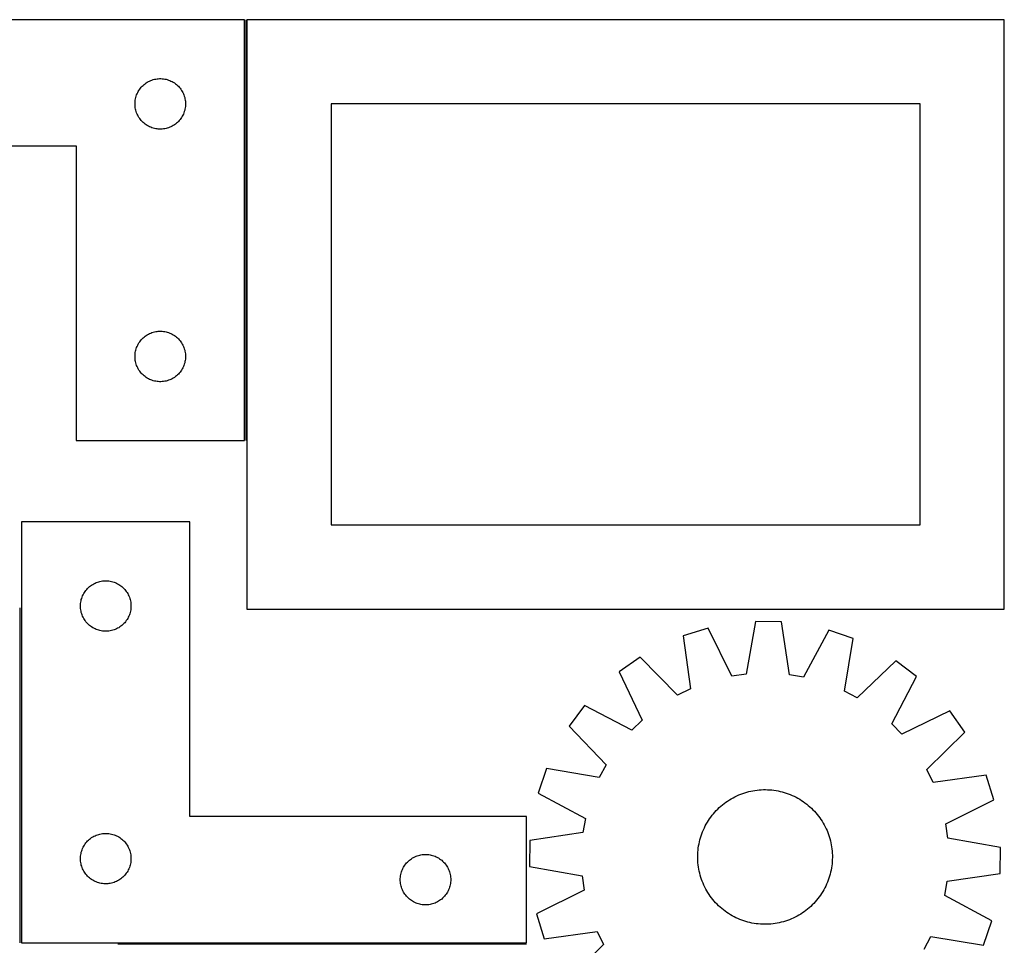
# Model space of a CAD drawing. Header units: millimetres. Extents: x 7 to 1493, y 7 to 2993.
# Tile 13 of 13: x 908 to 1493, y 2444 to 2993. Entities that reach past the tile are written whole.
import ezdxf

# ---------------------------------------------------------------- set-up
doc = ezdxf.new("R2010")
doc.units = ezdxf.units.MM
doc.layers.add('COMMON', color=5, linetype='CONTINUOUS', true_color=0x0000ff)
doc.layers.add('CUT', color=7, linetype='CONTINUOUS', true_color=0x000000)

msp = doc.modelspace()

# ---------------------------------------------------------------- linework, layer by layer
at = {"layer": 'COMMON'}
for p, q in [((1042.677883, 2993.477575), (1042.677883, 2743.477575)), ((908.774769, 2445.258813), (908.774769, 2644.27394)), ((1209.524769, 2444.508813), (966.622717, 2444.508813))]:
    msp.add_line(p, q, dxfattribs=at)
at = {"layer": 'CUT'}
for p, q in [((1041.927883, 2993.477575), (741.927883, 2993.477575)), ((1041.927883, 2743.477575), (1041.927883, 2993.477575)), ((1493.427884, 2993.477575), (1043.427884, 2993.477575)), ((1043.427884, 2993.477575), (1043.427884, 2643.477575)), ((1493.427884, 2643.477575), (1493.427884, 2993.477575)), ((981.1856, 2953.946737), (981.738782, 2954.485855)), ((981.738782, 2954.485855), (982.318985, 2954.995781)), ((982.318985, 2954.995781), (982.924668, 2955.475163)), ((982.924668, 2955.475163), (983.554227, 2955.92273)), ((983.554227, 2955.92273), (984.205991, 2956.337294)), ((984.205991, 2956.337294), (984.878231, 2956.717757)), ((984.878231, 2956.717757), (985.569167, 2957.063109)), ((985.569167, 2957.063109), (986.276964, 2957.372434)), ((986.276964, 2957.372434), (986.999747, 2957.644913)), ((986.999747, 2957.644913), (987.735598, 2957.879823)), ((987.735598, 2957.879823), (988.482566, 2958.07654)), ((988.482566, 2958.07654), (989.238671, 2958.234544)), ((989.238671, 2958.234544), (990.001907, 2958.353415)), ((990.001907, 2958.353415), (990.770251, 2958.432838)), ((990.770251, 2958.432838), (991.541664, 2958.472602)), ((991.541664, 2958.472602), (992.314101, 2958.472602)), ((992.314101, 2958.472602), (993.085514, 2958.432838)), ((993.085514, 2958.432838), (993.853858, 2958.353415)), ((993.853858, 2958.353415), (994.617094, 2958.234544)), ((994.617094, 2958.234544), (995.373199, 2958.07654)), ((995.373199, 2958.07654), (996.120167, 2957.879823)), ((996.120167, 2957.879823), (996.856018, 2957.644913)), ((996.856018, 2957.644913), (997.578801, 2957.372434)), ((997.578801, 2957.372434), (998.286598, 2957.063109)), ((998.286598, 2957.063109), (998.977534, 2956.717757)), ((998.977534, 2956.717757), (999.649775, 2956.337294)), ((999.649775, 2956.337294), (1000.301538, 2955.92273)), ((1000.301538, 2955.92273), (1000.931097, 2955.475163)), ((1000.931097, 2955.475163), (1001.53678, 2954.995781)), ((1001.53678, 2954.995781), (1002.116983, 2954.485855)), ((1002.116983, 2954.485855), (1002.670165, 2953.946737)), ((977.638352, 2948.039297), (977.89213, 2948.768856)), ((977.89213, 2948.768856), (978.183129, 2949.484383)), ((978.183129, 2949.484383), (978.510576, 2950.183982)), ((978.510576, 2950.183982), (978.873604, 2950.865796)), ((978.873604, 2950.865796), (979.271249, 2951.528018)), ((979.271249, 2951.528018), (979.702457, 2952.168891)), ((979.702457, 2952.168891), (980.166085, 2952.786717)), ((980.166085, 2952.786717), (980.660904, 2953.379856)), ((980.660904, 2953.379856), (981.1856, 2953.946737)), ((1002.670165, 2953.946737), (1003.194861, 2953.379856)), ((1003.194861, 2953.379856), (1003.68968, 2952.786717)), ((1003.68968, 2952.786717), (1004.153308, 2952.168891)), ((1004.153308, 2952.168891), (1004.584516, 2951.528018)), ((1004.584516, 2951.528018), (1004.982161, 2950.865796)), ((1004.982161, 2950.865796), (1005.345189, 2950.183982)), ((1005.345189, 2950.183982), (1005.672636, 2949.484383)), ((1005.672636, 2949.484383), (1005.963635, 2948.768856)), ((1005.963635, 2948.768856), (1006.217413, 2948.039297)), ((976.927883, 2943.477575), (976.947771, 2944.249756)), ((976.947771, 2942.705393), (976.927883, 2943.477575)), ((976.947771, 2944.249756), (977.007384, 2945.01989)), ((977.007384, 2941.93526), (976.947771, 2942.705393)), ((977.007384, 2945.01989), (977.106564, 2945.785933)), ((977.106564, 2945.785933), (977.245047, 2946.545856)), ((977.245047, 2946.545856), (977.422467, 2947.297641)), ((977.422467, 2947.297641), (977.638352, 2948.039297)), ((1006.217413, 2948.039297), (1006.433298, 2947.297641)), ((1006.433298, 2947.297641), (1006.610718, 2946.545856)), ((1006.610718, 2946.545856), (1006.749201, 2945.785933)), ((1006.749201, 2945.785933), (1006.848381, 2945.01989)), ((1006.848381, 2945.01989), (1006.907994, 2944.249756)), ((1006.907994, 2942.705393), (1006.848381, 2941.93526)), ((1006.907994, 2944.249756), (1006.927883, 2943.477575)), ((1006.927883, 2943.477575), (1006.907994, 2942.705393)), ((1443.427884, 2943.477575), (1093.427884, 2943.477575)), ((1093.427884, 2943.477575), (1093.427884, 2693.477575)), ((1443.427884, 2693.477575), (1443.427884, 2943.477575)), ((977.106564, 2941.169216), (977.007384, 2941.93526)), ((977.245047, 2940.409294), (977.106564, 2941.169216)), ((977.422467, 2939.657508), (977.245047, 2940.409294)), ((977.638352, 2938.915852), (977.422467, 2939.657508)), ((977.89213, 2938.186293), (977.638352, 2938.915852)), ((978.183129, 2937.470766), (977.89213, 2938.186293)), ((978.510576, 2936.771168), (978.183129, 2937.470766)), ((1005.672636, 2937.470766), (1005.345189, 2936.771168)), ((1005.963635, 2938.186293), (1005.672636, 2937.470766)), ((1006.217413, 2938.915852), (1005.963635, 2938.186293)), ((1006.433298, 2939.657508), (1006.217413, 2938.915852)), ((1006.610718, 2940.409294), (1006.433298, 2939.657508)), ((1006.749201, 2941.169216), (1006.610718, 2940.409294)), ((1006.848381, 2941.93526), (1006.749201, 2941.169216)), ((978.873604, 2936.089354), (978.510576, 2936.771168)), ((979.271249, 2935.427132), (978.873604, 2936.089354)), ((979.702457, 2934.786258), (979.271249, 2935.427132)), ((980.166085, 2934.168432), (979.702457, 2934.786258)), ((980.660904, 2933.575293), (980.166085, 2934.168432)), ((981.1856, 2933.008412), (980.660904, 2933.575293)), ((981.738782, 2932.469294), (981.1856, 2933.008412)), ((982.318985, 2931.959368), (981.738782, 2932.469294)), ((982.924668, 2931.479986), (982.318985, 2931.959368)), ((983.554227, 2931.032419), (982.924668, 2931.479986)), ((984.205991, 2930.617855), (983.554227, 2931.032419)), ((1000.301538, 2931.032419), (999.649775, 2930.617855)), ((1000.931097, 2931.479986), (1000.301538, 2931.032419)), ((1001.53678, 2931.959368), (1000.931097, 2931.479986)), ((1002.116983, 2932.469294), (1001.53678, 2931.959368)), ((1002.670165, 2933.008412), (1002.116983, 2932.469294)), ((1003.194861, 2933.575293), (1002.670165, 2933.008412)), ((1003.68968, 2934.168432), (1003.194861, 2933.575293)), ((1004.153308, 2934.786258), (1003.68968, 2934.168432)), ((1004.584516, 2935.427132), (1004.153308, 2934.786258)), ((1004.982161, 2936.089354), (1004.584516, 2935.427132)), ((1005.345189, 2936.771168), (1004.982161, 2936.089354)), ((984.878231, 2930.237393), (984.205991, 2930.617855)), ((985.569167, 2929.892041), (984.878231, 2930.237393)), ((986.276964, 2929.582715), (985.569167, 2929.892041)), ((986.999747, 2929.310236), (986.276964, 2929.582715)), ((987.735598, 2929.075327), (986.999747, 2929.310236)), ((988.482566, 2928.878609), (987.735598, 2929.075327)), ((989.238671, 2928.720605), (988.482566, 2928.878609)), ((990.001907, 2928.601735), (989.238671, 2928.720605)), ((990.770251, 2928.522312), (990.001907, 2928.601735)), ((991.541664, 2928.482548), (990.770251, 2928.522312)), ((992.314101, 2928.482548), (991.541664, 2928.482548)), ((993.085514, 2928.522312), (992.314101, 2928.482548)), ((993.853858, 2928.601735), (993.085514, 2928.522312)), ((994.617094, 2928.720605), (993.853858, 2928.601735)), ((995.373199, 2928.878609), (994.617094, 2928.720605)), ((996.120167, 2929.075327), (995.373199, 2928.878609)), ((996.856018, 2929.310236), (996.120167, 2929.075327)), ((997.578801, 2929.582715), (996.856018, 2929.310236)), ((998.286598, 2929.892041), (997.578801, 2929.582715)), ((998.977534, 2930.237393), (998.286598, 2929.892041)), ((999.649775, 2930.617855), (998.977534, 2930.237393)), ((741.927883, 2918.477575), (941.927883, 2918.477575)), ((941.927883, 2918.477575), (941.927883, 2743.477575)), ((988.482566, 2808.07654), (989.238671, 2808.234544)), ((989.238671, 2808.234544), (990.001907, 2808.353415)), ((990.001907, 2808.353415), (990.770251, 2808.432838)), ((990.770251, 2808.432838), (991.541664, 2808.472602)), ((991.541664, 2808.472602), (992.314101, 2808.472602)), ((992.314101, 2808.472602), (993.085514, 2808.432838)), ((993.085514, 2808.432838), (993.853858, 2808.353415)), ((993.853858, 2808.353415), (994.617094, 2808.234544)), ((994.617094, 2808.234544), (995.373199, 2808.07654)), ((979.702457, 2802.168891), (980.166085, 2802.786717)), ((980.166085, 2802.786717), (980.660904, 2803.379856)), ((980.660904, 2803.379856), (981.1856, 2803.946737)), ((981.1856, 2803.946737), (981.738782, 2804.485855)), ((981.738782, 2804.485855), (982.318985, 2804.995781)), ((982.318985, 2804.995781), (982.924668, 2805.475163)), ((982.924668, 2805.475163), (983.554227, 2805.92273)), ((983.554227, 2805.92273), (984.205991, 2806.337294)), ((984.205991, 2806.337294), (984.878231, 2806.717757)), ((984.878231, 2806.717757), (985.569167, 2807.063109)), ((985.569167, 2807.063109), (986.276964, 2807.372434)), ((986.276964, 2807.372434), (986.999747, 2807.644913)), ((986.999747, 2807.644913), (987.735598, 2807.879823)), ((987.735598, 2807.879823), (988.482566, 2808.07654)), ((995.373199, 2808.07654), (996.120167, 2807.879823)), ((996.120167, 2807.879823), (996.856018, 2807.644913)), ((996.856018, 2807.644913), (997.578801, 2807.372434)), ((997.578801, 2807.372434), (998.286598, 2807.063109)), ((998.286598, 2807.063109), (998.977534, 2806.717757)), ((998.977534, 2806.717757), (999.649775, 2806.337294)), ((999.649775, 2806.337294), (1000.301538, 2805.92273)), ((1000.301538, 2805.92273), (1000.931097, 2805.475163)), ((1000.931097, 2805.475163), (1001.53678, 2804.995781)), ((1001.53678, 2804.995781), (1002.116983, 2804.485855)), ((1002.116983, 2804.485855), (1002.670165, 2803.946737)), ((1002.670165, 2803.946737), (1003.194861, 2803.379856)), ((1003.194861, 2803.379856), (1003.68968, 2802.786717)), ((1003.68968, 2802.786717), (1004.153308, 2802.168891)), ((977.106564, 2795.785933), (977.245047, 2796.545856)), ((977.245047, 2796.545856), (977.422467, 2797.297641)), ((977.422467, 2797.297641), (977.638352, 2798.039297)), ((977.638352, 2798.039297), (977.89213, 2798.768856)), ((977.89213, 2798.768856), (978.183129, 2799.484383)), ((978.183129, 2799.484383), (978.510576, 2800.183982)), ((978.510576, 2800.183982), (978.873604, 2800.865796)), ((978.873604, 2800.865796), (979.271249, 2801.528018)), ((979.271249, 2801.528018), (979.702457, 2802.168891)), ((1004.153308, 2802.168891), (1004.584516, 2801.528018)), ((1004.584516, 2801.528018), (1004.982161, 2800.865796)), ((1004.982161, 2800.865796), (1005.345189, 2800.183982)), ((1005.345189, 2800.183982), (1005.672636, 2799.484383)), ((1005.672636, 2799.484383), (1005.963635, 2798.768856)), ((1005.963635, 2798.768856), (1006.217413, 2798.039297)), ((1006.217413, 2798.039297), (1006.433298, 2797.297641)), ((1006.433298, 2797.297641), (1006.610718, 2796.545856)), ((1006.610718, 2796.545856), (1006.749201, 2795.785933)), ((976.927883, 2793.477575), (976.947771, 2794.249756)), ((976.947771, 2792.705393), (976.927883, 2793.477575)), ((976.947771, 2794.249756), (977.007384, 2795.01989)), ((977.007384, 2791.93526), (976.947771, 2792.705393)), ((977.007384, 2795.01989), (977.106564, 2795.785933)), ((977.106564, 2791.169216), (977.007384, 2791.93526)), ((977.245047, 2790.409294), (977.106564, 2791.169216)), ((1006.749201, 2791.169216), (1006.610718, 2790.409294)), ((1006.749201, 2795.785933), (1006.848381, 2795.01989)), ((1006.848381, 2791.93526), (1006.749201, 2791.169216)), ((1006.848381, 2795.01989), (1006.907994, 2794.249756)), ((1006.907994, 2792.705393), (1006.848381, 2791.93526)), ((1006.907994, 2794.249756), (1006.927883, 2793.477575)), ((1006.927883, 2793.477575), (1006.907994, 2792.705393)), ((977.422467, 2789.657508), (977.245047, 2790.409294)), ((977.638352, 2788.915852), (977.422467, 2789.657508)), ((977.89213, 2788.186293), (977.638352, 2788.915852)), ((978.183129, 2787.470766), (977.89213, 2788.186293)), ((978.510576, 2786.771168), (978.183129, 2787.470766)), ((978.873604, 2786.089354), (978.510576, 2786.771168)), ((979.271249, 2785.427132), (978.873604, 2786.089354)), ((979.702457, 2784.786258), (979.271249, 2785.427132)), ((980.166085, 2784.168432), (979.702457, 2784.786258)), ((1004.153308, 2784.786258), (1003.68968, 2784.168432)), ((1004.584516, 2785.427132), (1004.153308, 2784.786258)), ((1004.982161, 2786.089354), (1004.584516, 2785.427132)), ((1005.345189, 2786.771168), (1004.982161, 2786.089354)), ((1005.672636, 2787.470766), (1005.345189, 2786.771168)), ((1005.963635, 2788.186293), (1005.672636, 2787.470766)), ((1006.217413, 2788.915852), (1005.963635, 2788.186293)), ((1006.433298, 2789.657508), (1006.217413, 2788.915852)), ((1006.610718, 2790.409294), (1006.433298, 2789.657508)), ((980.660904, 2783.575293), (980.166085, 2784.168432)), ((981.1856, 2783.008412), (980.660904, 2783.575293)), ((981.738782, 2782.469294), (981.1856, 2783.008412)), ((982.318985, 2781.959368), (981.738782, 2782.469294)), ((982.924668, 2781.479986), (982.318985, 2781.959368)), ((983.554227, 2781.032419), (982.924668, 2781.479986)), ((984.205991, 2780.617855), (983.554227, 2781.032419)), ((984.878231, 2780.237393), (984.205991, 2780.617855)), ((985.569167, 2779.892041), (984.878231, 2780.237393)), ((986.276964, 2779.582715), (985.569167, 2779.892041)), ((986.999747, 2779.310236), (986.276964, 2779.582715)), ((987.735598, 2779.075327), (986.999747, 2779.310236)), ((988.482566, 2778.878609), (987.735598, 2779.075327)), ((996.120167, 2779.075327), (995.373199, 2778.878609)), ((996.856018, 2779.310236), (996.120167, 2779.075327)), ((997.578801, 2779.582715), (996.856018, 2779.310236)), ((998.286598, 2779.892041), (997.578801, 2779.582715)), ((998.977534, 2780.237393), (998.286598, 2779.892041)), ((999.649775, 2780.617855), (998.977534, 2780.237393)), ((1000.301538, 2781.032419), (999.649775, 2780.617855)), ((1000.931097, 2781.479986), (1000.301538, 2781.032419)), ((1001.53678, 2781.959368), (1000.931097, 2781.479986)), ((1002.116983, 2782.469294), (1001.53678, 2781.959368)), ((1002.670165, 2783.008412), (1002.116983, 2782.469294)), ((1003.194861, 2783.575293), (1002.670165, 2783.008412)), ((1003.68968, 2784.168432), (1003.194861, 2783.575293)), ((989.238671, 2778.720605), (988.482566, 2778.878609)), ((990.001907, 2778.601735), (989.238671, 2778.720605)), ((990.770251, 2778.522312), (990.001907, 2778.601735)), ((991.541664, 2778.482548), (990.770251, 2778.522312)), ((992.314101, 2778.482548), (991.541664, 2778.482548)), ((993.085514, 2778.522312), (992.314101, 2778.482548)), ((993.853858, 2778.601735), (993.085514, 2778.522312)), ((994.617094, 2778.720605), (993.853858, 2778.601735)), ((995.373199, 2778.878609), (994.617094, 2778.720605)), ((941.927883, 2743.477575), (1041.927883, 2743.477575)), ((1009.524769, 2695.258813), (909.524769, 2695.258813)), ((909.524769, 2695.258813), (909.524769, 2445.258813)), ((1009.524769, 2520.258813), (1009.524769, 2695.258813)), ((1093.427884, 2693.477575), (1443.427884, 2693.477575)), ((948.782486, 2655.727975), (949.335669, 2656.267093)), ((949.335669, 2656.267093), (949.915871, 2656.77702)), ((949.915871, 2656.77702), (950.521554, 2657.256402)), ((950.521554, 2657.256402), (951.151113, 2657.703968)), ((951.151113, 2657.703968), (951.802877, 2658.118532)), ((951.802877, 2658.118532), (952.475118, 2658.498995)), ((952.475118, 2658.498995), (953.166053, 2658.844347)), ((953.166053, 2658.844347), (953.87385, 2659.153672)), ((953.87385, 2659.153672), (954.596633, 2659.426151)), ((954.596633, 2659.426151), (955.332484, 2659.661061)), ((955.332484, 2659.661061), (956.079453, 2659.857779)), ((956.079453, 2659.857779), (956.835557, 2660.015782)), ((956.835557, 2660.015782), (957.598793, 2660.134653)), ((957.598793, 2660.134653), (958.367137, 2660.214076)), ((958.367137, 2660.214076), (959.13855, 2660.25384)), ((959.13855, 2660.25384), (959.910987, 2660.25384)), ((959.910987, 2660.25384), (960.682401, 2660.214076)), ((960.682401, 2660.214076), (961.450744, 2660.134653)), ((961.450744, 2660.134653), (962.21398, 2660.015782)), ((962.21398, 2660.015782), (962.970085, 2659.857779)), ((962.970085, 2659.857779), (963.717053, 2659.661061)), ((963.717053, 2659.661061), (964.452904, 2659.426151)), ((964.452904, 2659.426151), (965.175687, 2659.153672)), ((965.175687, 2659.153672), (965.883485, 2658.844347)), ((965.883485, 2658.844347), (966.57442, 2658.498995)), ((966.57442, 2658.498995), (967.246661, 2658.118532)), ((967.246661, 2658.118532), (967.898425, 2657.703968)), ((967.898425, 2657.703968), (968.527983, 2657.256402)), ((968.527983, 2657.256402), (969.133666, 2656.77702)), ((969.133666, 2656.77702), (969.713869, 2656.267093)), ((969.713869, 2656.267093), (970.267052, 2655.727975)), ((945.235238, 2649.820535), (945.489016, 2650.550094)), ((945.489016, 2650.550094), (945.780015, 2651.265622)), ((945.780015, 2651.265622), (946.107462, 2651.96522)), ((946.107462, 2651.96522), (946.47049, 2652.647034)), ((946.47049, 2652.647034), (946.868135, 2653.309256)), ((946.868135, 2653.309256), (947.299344, 2653.950129)), ((947.299344, 2653.950129), (947.762972, 2654.567955)), ((947.762972, 2654.567955), (948.25779, 2655.161095)), ((948.25779, 2655.161095), (948.782486, 2655.727975)), ((970.267052, 2655.727975), (970.791748, 2655.161095)), ((970.791748, 2655.161095), (971.286566, 2654.567955)), ((971.286566, 2654.567955), (971.750194, 2653.950129)), ((971.750194, 2653.950129), (972.181402, 2653.309256)), ((972.181402, 2653.309256), (972.579047, 2652.647034)), ((972.579047, 2652.647034), (972.942075, 2651.96522)), ((972.942075, 2651.96522), (973.269522, 2651.265622)), ((973.269522, 2651.265622), (973.560521, 2650.550094)), ((973.560521, 2650.550094), (973.814299, 2649.820535)), ((944.524769, 2645.258813), (944.544657, 2646.030994)), ((944.544657, 2644.486632), (944.524769, 2645.258813)), ((944.544657, 2646.030994), (944.604271, 2646.801128)), ((944.604271, 2643.716498), (944.544657, 2644.486632)), ((944.604271, 2646.801128), (944.70345, 2647.567172)), ((944.70345, 2647.567172), (944.841933, 2648.327094)), ((944.841933, 2648.327094), (945.019353, 2649.07888)), ((945.019353, 2649.07888), (945.235238, 2649.820535)), ((973.814299, 2649.820535), (974.030185, 2649.07888)), ((974.030185, 2649.07888), (974.207604, 2648.327094)), ((974.207604, 2648.327094), (974.346087, 2647.567172)), ((974.346087, 2647.567172), (974.445267, 2646.801128)), ((974.445267, 2646.801128), (974.50488, 2646.030994)), ((974.50488, 2644.486632), (974.445267, 2643.716498)), ((974.50488, 2646.030994), (974.524769, 2645.258813)), ((974.524769, 2645.258813), (974.50488, 2644.486632)), ((944.70345, 2642.950454), (944.604271, 2643.716498)), ((944.841933, 2642.190532), (944.70345, 2642.950454)), ((945.019353, 2641.438746), (944.841933, 2642.190532)), ((945.235238, 2640.69709), (945.019353, 2641.438746)), ((945.489016, 2639.967532), (945.235238, 2640.69709)), ((945.780015, 2639.252004), (945.489016, 2639.967532)), ((946.107462, 2638.552406), (945.780015, 2639.252004)), ((946.47049, 2637.870592), (946.107462, 2638.552406)), ((972.942075, 2638.552406), (972.579047, 2637.870592)), ((973.269522, 2639.252004), (972.942075, 2638.552406)), ((973.560521, 2639.967532), (973.269522, 2639.252004)), ((973.814299, 2640.69709), (973.560521, 2639.967532)), ((974.030185, 2641.438746), (973.814299, 2640.69709)), ((974.207604, 2642.190532), (974.030185, 2641.438746)), ((974.346087, 2642.950454), (974.207604, 2642.190532)), ((974.445267, 2643.716498), (974.346087, 2642.950454)), ((1043.427884, 2643.477575), (1493.427884, 2643.477575)), ((946.868135, 2637.20837), (946.47049, 2637.870592)), ((947.299344, 2636.567496), (946.868135, 2637.20837)), ((947.762972, 2635.949671), (947.299344, 2636.567496)), ((948.25779, 2635.356531), (947.762972, 2635.949671)), ((948.782486, 2634.789651), (948.25779, 2635.356531)), ((949.335669, 2634.250532), (948.782486, 2634.789651)), ((949.915871, 2633.740606), (949.335669, 2634.250532)), ((950.521554, 2633.261224), (949.915871, 2633.740606)), ((951.151113, 2632.813658), (950.521554, 2633.261224)), ((951.802877, 2632.399094), (951.151113, 2632.813658)), ((967.898425, 2632.813658), (967.246661, 2632.399094)), ((968.527983, 2633.261224), (967.898425, 2632.813658)), ((969.133666, 2633.740606), (968.527983, 2633.261224)), ((969.713869, 2634.250532), (969.133666, 2633.740606)), ((970.267052, 2634.789651), (969.713869, 2634.250532)), ((970.791748, 2635.356531), (970.267052, 2634.789651)), ((971.286566, 2635.949671), (970.791748, 2635.356531)), ((971.750194, 2636.567496), (971.286566, 2635.949671)), ((972.181402, 2637.20837), (971.750194, 2636.567496)), ((972.579047, 2637.870592), (972.181402, 2637.20837)), ((1345.651482, 2636.114023), (1340.044275, 2604.848483)), ((1361.035834, 2635.885423), (1345.651482, 2636.114023)), ((1365.711609, 2604.467087), (1361.035834, 2635.885423)), ((952.475118, 2632.018631), (951.802877, 2632.399094)), ((953.166053, 2631.673279), (952.475118, 2632.018631)), ((953.87385, 2631.363953), (953.166053, 2631.673279)), ((954.596633, 2631.091474), (953.87385, 2631.363953)), ((955.332484, 2630.856565), (954.596633, 2631.091474)), ((956.079453, 2630.659847), (955.332484, 2630.856565)), ((956.835557, 2630.501844), (956.079453, 2630.659847)), ((957.598793, 2630.382973), (956.835557, 2630.501844)), ((958.367137, 2630.30355), (957.598793, 2630.382973)), ((959.13855, 2630.263786), (958.367137, 2630.30355)), ((959.910987, 2630.263786), (959.13855, 2630.263786)), ((960.682401, 2630.30355), (959.910987, 2630.263786)), ((961.450744, 2630.382973), (960.682401, 2630.30355)), ((962.21398, 2630.501844), (961.450744, 2630.382973)), ((962.970085, 2630.659847), (962.21398, 2630.501844)), ((963.717053, 2630.856565), (962.970085, 2630.659847)), ((964.452904, 2631.091474), (963.717053, 2630.856565)), ((965.175687, 2631.363953), (964.452904, 2631.091474)), ((965.883485, 2631.673279), (965.175687, 2631.363953)), ((966.57442, 2632.018631), (965.883485, 2631.673279)), ((967.246661, 2632.399094), (966.57442, 2632.018631)), ((1317.400775, 2632.068853), (1302.698746, 2627.532238)), ((1302.698746, 2627.532238), (1307.027558, 2596.06422)), ((1331.556501, 2603.633133), (1317.400775, 2632.068853)), ((1389.153879, 2631.002659), (1374.159525, 2603.000086)), ((1403.714626, 2626.031222), (1389.153879, 2631.002659)), ((1398.452752, 2594.705714), (1403.714626, 2626.031222)), ((1277.080753, 2614.955105), (1264.500184, 2606.097351)), ((1299.330769, 2592.285488), (1277.080753, 2614.955105)), ((1428.947619, 2612.698484), (1406.033869, 2590.699965)), ((1441.259454, 2603.470848), (1428.947619, 2612.698484)), ((1264.500184, 2606.097351), (1278.341281, 2577.507164)), ((1340.044275, 2604.848483), (1331.556501, 2603.633133)), ((1374.159525, 2603.000086), (1365.711609, 2604.467087)), ((1426.575, 2575.304528), (1441.259454, 2603.470848)), ((1307.027558, 2596.06422), (1299.330769, 2592.285488)), ((1406.033869, 2590.699965), (1398.452752, 2594.705714)), ((1244.022573, 2586.219391), (1234.794937, 2573.907556)), ((1272.188892, 2571.534937), (1244.022573, 2586.219391)), ((1461.137413, 2582.993237), (1432.547226, 2569.15214)), ((1469.995168, 2570.412667), (1461.137413, 2582.993237)), ((1278.341281, 2577.507164), (1272.188892, 2571.534937)), ((1432.547226, 2569.15214), (1426.575, 2575.304528)), ((1234.794937, 2573.907556), (1256.793456, 2550.993807)), ((1447.325551, 2548.162651), (1469.995168, 2570.412667)), ((1256.793456, 2550.993807), (1252.787706, 2543.41269)), ((1221.462198, 2548.674564), (1216.490761, 2534.113816)), ((1252.787706, 2543.41269), (1221.462198, 2548.674564)), ((1451.104283, 2540.465863), (1447.325551, 2548.162651)), ((1482.5723, 2544.794675), (1451.104283, 2540.465863)), ((1487.108916, 2530.092645), (1482.5723, 2544.794675)), ((1216.490761, 2534.113816), (1244.493334, 2519.119462)), ((1335.638336, 2533.04723), (1336.80261, 2533.519961)), ((1336.80261, 2533.519961), (1337.981157, 2533.955889)), ((1337.981157, 2533.955889), (1339.172816, 2534.354582)), ((1339.172816, 2534.354582), (1340.37641, 2534.715647)), ((1340.37641, 2534.715647), (1341.590751, 2535.038729)), ((1341.590751, 2535.038729), (1342.814642, 2535.323508)), ((1342.814642, 2535.323508), (1344.046873, 2535.569703)), ((1344.046873, 2535.569703), (1345.28623, 2535.777071)), ((1345.28623, 2535.777071), (1346.531489, 2535.945407)), ((1346.531489, 2535.945407), (1347.781421, 2536.074547)), ((1347.781421, 2536.074547), (1349.034792, 2536.164361)), ((1349.034792, 2536.164361), (1350.290367, 2536.214761)), ((1350.290367, 2536.214761), (1351.546904, 2536.225698)), ((1351.546904, 2536.225698), (1352.803166, 2536.197161)), ((1352.803166, 2536.197161), (1354.057911, 2536.129177)), ((1354.057911, 2536.129177), (1355.309901, 2536.021815)), ((1355.309901, 2536.021815), (1356.557902, 2535.87518)), ((1356.557902, 2535.87518), (1357.80068, 2535.689417)), ((1357.80068, 2535.689417), (1359.037011, 2535.464708)), ((1359.037011, 2535.464708), (1360.265673, 2535.201276)), ((1360.265673, 2535.201276), (1361.485454, 2534.899382)), ((1361.485454, 2534.899382), (1362.695151, 2534.559321)), ((1362.695151, 2534.559321), (1363.893569, 2534.181432)), ((1363.893569, 2534.181432), (1365.079526, 2533.766085)), ((1365.079526, 2533.766085), (1366.251851, 2533.313691)), ((1366.251851, 2533.313691), (1367.409388, 2532.824698)), ((1325.986277, 2527.225035), (1326.972433, 2528.003818)), ((1326.972433, 2528.003818), (1327.982565, 2528.751241)), ((1327.982565, 2528.751241), (1329.015675, 2529.466566)), ((1329.015675, 2529.466566), (1330.070745, 2530.149087)), ((1330.070745, 2530.149087), (1331.146732, 2530.79813)), ((1331.146732, 2530.79813), (1332.242576, 2531.413056)), ((1332.242576, 2531.413056), (1333.357194, 2531.993257)), ((1333.357194, 2531.993257), (1334.489487, 2532.538161)), ((1334.489487, 2532.538161), (1335.638336, 2533.04723)), ((1367.409388, 2532.824698), (1368.550994, 2532.299586)), ((1368.550994, 2532.299586), (1369.675543, 2531.738875)), ((1369.675543, 2531.738875), (1370.781924, 2531.143117)), ((1370.781924, 2531.143117), (1371.869047, 2530.512901)), ((1371.869047, 2530.512901), (1372.935837, 2529.848849)), ((1372.935837, 2529.848849), (1373.981242, 2529.151616)), ((1373.981242, 2529.151616), (1375.004232, 2528.421889)), ((1375.004232, 2528.421889), (1376.003794, 2527.66039)), ((1376.003794, 2527.66039), (1376.978945, 2526.86787)), ((1458.673196, 2515.936919), (1487.108916, 2530.092645)), ((1319.83303, 2520.963732), (1320.62555, 2521.938883)), ((1320.62555, 2521.938883), (1321.44831, 2522.888658)), ((1321.44831, 2522.888658), (1322.300496, 2523.812122)), ((1322.300496, 2523.812122), (1323.181269, 2524.708362)), ((1323.181269, 2524.708362), (1324.089759, 2525.576494)), ((1324.089759, 2525.576494), (1325.025069, 2526.415661)), ((1325.025069, 2526.415661), (1325.986277, 2527.225035)), ((1376.978945, 2526.86787), (1377.928721, 2526.045111)), ((1377.928721, 2526.045111), (1378.852184, 2525.192924)), ((1378.852184, 2525.192924), (1379.748424, 2524.312151)), ((1379.748424, 2524.312151), (1380.616556, 2523.403662)), ((1380.616556, 2523.403662), (1381.455723, 2522.468352)), ((1381.455723, 2522.468352), (1382.265098, 2521.507144)), ((1382.265098, 2521.507144), (1383.043881, 2520.520988)), ((1209.524769, 2520.258813), (1009.524769, 2520.258813)), ((1209.524769, 2445.258813), (1209.524769, 2520.258813)), ((1244.493334, 2519.119462), (1243.026334, 2510.671546)), ((1315.754546, 2514.635481), (1316.350304, 2515.741862)), ((1316.350304, 2515.741862), (1316.98052, 2516.828984)), ((1316.98052, 2516.828984), (1317.644572, 2517.895775)), ((1317.644572, 2517.895775), (1318.341805, 2518.94118)), ((1318.341805, 2518.94118), (1319.071531, 2519.964169)), ((1319.071531, 2519.964169), (1319.83303, 2520.963732)), ((1383.043881, 2520.520988), (1383.791303, 2519.510856)), ((1383.791303, 2519.510856), (1384.506628, 2518.477745)), ((1384.506628, 2518.477745), (1385.189149, 2517.422676)), ((1385.189149, 2517.422676), (1385.838193, 2516.346688)), ((1385.838193, 2516.346688), (1386.453118, 2515.250845)), ((1459.888545, 2507.449146), (1458.673196, 2515.936919)), ((955.332484, 2509.661061), (956.079453, 2509.857779)), ((956.079453, 2509.857779), (956.835557, 2510.015782)), ((956.835557, 2510.015782), (957.598793, 2510.134653)), ((957.598793, 2510.134653), (958.367137, 2510.214076)), ((958.367137, 2510.214076), (959.13855, 2510.25384)), ((959.13855, 2510.25384), (959.910987, 2510.25384)), ((959.910987, 2510.25384), (960.682401, 2510.214076)), ((960.682401, 2510.214076), (961.450744, 2510.134653)), ((961.450744, 2510.134653), (962.21398, 2510.015782)), ((962.21398, 2510.015782), (962.970085, 2509.857779)), ((962.970085, 2509.857779), (963.717053, 2509.661061)), ((1243.026334, 2510.671546), (1211.607997, 2505.995772)), ((1313.311989, 2508.853507), (1313.727336, 2510.039464)), ((1313.727336, 2510.039464), (1314.179729, 2511.211789)), ((1314.179729, 2511.211789), (1314.668723, 2512.369326)), ((1314.668723, 2512.369326), (1315.193835, 2513.510932)), ((1315.193835, 2513.510932), (1315.754546, 2514.635481)), ((1386.453118, 2515.250845), (1387.03332, 2514.136227)), ((1387.03332, 2514.136227), (1387.578223, 2513.003934)), ((1387.578223, 2513.003934), (1388.087292, 2511.855084)), ((1388.087292, 2511.855084), (1388.560024, 2510.690811)), ((1388.560024, 2510.690811), (1388.995951, 2509.512264)), ((946.868135, 2503.309256), (947.299344, 2503.950129)), ((947.299344, 2503.950129), (947.762972, 2504.567955)), ((947.762972, 2504.567955), (948.25779, 2505.161095)), ((948.25779, 2505.161095), (948.782486, 2505.727975)), ((948.782486, 2505.727975), (949.335669, 2506.267093)), ((949.335669, 2506.267093), (949.915871, 2506.77702)), ((949.915871, 2506.77702), (950.521554, 2507.256402)), ((950.521554, 2507.256402), (951.151113, 2507.703968)), ((951.151113, 2507.703968), (951.802877, 2508.118532)), ((951.802877, 2508.118532), (952.475118, 2508.498995)), ((952.475118, 2508.498995), (953.166053, 2508.844347)), ((953.166053, 2508.844347), (953.87385, 2509.153672)), ((953.87385, 2509.153672), (954.596633, 2509.426151)), ((954.596633, 2509.426151), (955.332484, 2509.661061)), ((963.717053, 2509.661061), (964.452904, 2509.426151)), ((964.452904, 2509.426151), (965.175687, 2509.153672)), ((965.175687, 2509.153672), (965.883485, 2508.844347)), ((965.883485, 2508.844347), (966.57442, 2508.498995)), ((966.57442, 2508.498995), (967.246661, 2508.118532)), ((967.246661, 2508.118532), (967.898425, 2507.703968)), ((967.898425, 2507.703968), (968.527983, 2507.256402)), ((968.527983, 2507.256402), (969.133666, 2506.77702)), ((969.133666, 2506.77702), (969.713869, 2506.267093)), ((969.713869, 2506.267093), (970.267052, 2505.727975)), ((970.267052, 2505.727975), (970.791748, 2505.161095)), ((970.791748, 2505.161095), (971.286566, 2504.567955)), ((971.286566, 2504.567955), (971.750194, 2503.950129)), ((971.750194, 2503.950129), (972.181402, 2503.309256)), ((1211.607997, 2505.995772), (1211.379398, 2490.61142)), ((1311.804004, 2502.760618), (1312.028713, 2503.996948)), ((1312.028713, 2503.996948), (1312.292144, 2505.22561)), ((1312.292144, 2505.22561), (1312.594039, 2506.445392)), ((1312.594039, 2506.445392), (1312.934099, 2507.655088)), ((1312.934099, 2507.655088), (1313.311989, 2508.853507)), ((1388.995951, 2509.512264), (1389.394644, 2508.320605)), ((1389.394644, 2508.320605), (1389.75571, 2507.117011)), ((1389.75571, 2507.117011), (1390.078791, 2505.902669)), ((1390.078791, 2505.902669), (1390.36357, 2504.678779)), ((1390.36357, 2504.678779), (1390.609765, 2503.446547)), ((1491.154085, 2501.841939), (1459.888545, 2507.449146)), ((944.70345, 2497.567172), (944.841933, 2498.327094)), ((944.841933, 2498.327094), (945.019353, 2499.07888)), ((945.019353, 2499.07888), (945.235238, 2499.820535)), ((945.235238, 2499.820535), (945.489016, 2500.550094)), ((945.489016, 2500.550094), (945.780015, 2501.265622)), ((945.780015, 2501.265622), (946.107462, 2501.96522)), ((946.107462, 2501.96522), (946.47049, 2502.647034)), ((946.47049, 2502.647034), (946.868135, 2503.309256)), ((972.181402, 2503.309256), (972.579047, 2502.647034)), ((972.579047, 2502.647034), (972.942075, 2501.96522)), ((972.942075, 2501.96522), (973.269522, 2501.265622)), ((973.269522, 2501.265622), (973.560521, 2500.550094)), ((973.560521, 2500.550094), (973.814299, 2499.820535)), ((973.814299, 2499.820535), (974.030185, 2499.07888)), ((974.030185, 2499.07888), (974.207604, 2498.327094)), ((974.207604, 2498.327094), (974.346087, 2497.567172)), ((1311.29626, 2497.763103), (1311.364243, 2499.017848)), ((1311.364243, 2499.017848), (1311.471605, 2500.269839)), ((1311.471605, 2500.269839), (1311.618241, 2501.517839)), ((1311.618241, 2501.517839), (1311.804004, 2502.760618)), ((1390.609765, 2503.446547), (1390.817133, 2502.207191)), ((1390.817133, 2502.207191), (1390.98547, 2500.961932)), ((1390.98547, 2500.961932), (1391.114609, 2499.712)), ((1391.114609, 2499.712), (1391.204423, 2498.458628)), ((1391.204423, 2498.458628), (1391.254823, 2497.203054)), ((1490.925486, 2486.457587), (1491.154085, 2501.841939)), ((944.524769, 2495.258813), (944.544657, 2496.030994)), ((944.544657, 2494.486632), (944.524769, 2495.258813)), ((944.544657, 2496.030994), (944.604271, 2496.801128)), ((944.604271, 2493.716498), (944.544657, 2494.486632)), ((944.604271, 2496.801128), (944.70345, 2497.567172)), ((944.70345, 2492.950454), (944.604271, 2493.716498)), ((944.841933, 2492.190532), (944.70345, 2492.950454)), ((974.346087, 2492.950454), (974.207604, 2492.190532)), ((974.346087, 2497.567172), (974.445267, 2496.801128)), ((974.445267, 2493.716498), (974.346087, 2492.950454)), ((974.445267, 2496.801128), (974.50488, 2496.030994)), ((974.50488, 2494.486632), (974.445267, 2493.716498)), ((974.50488, 2496.030994), (974.524769, 2495.258813)), ((974.524769, 2495.258813), (974.50488, 2494.486632)), ((1137.762972, 2492.067955), (1138.25779, 2492.661095)), ((1138.25779, 2492.661095), (1138.782486, 2493.227975)), ((1138.782486, 2493.227975), (1139.335669, 2493.767093)), ((1139.335669, 2493.767093), (1139.915871, 2494.27702)), ((1139.915871, 2494.27702), (1140.521554, 2494.756402)), ((1140.521554, 2494.756402), (1141.151113, 2495.203968)), ((1141.151113, 2495.203968), (1141.802877, 2495.618532)), ((1141.802877, 2495.618532), (1142.475118, 2495.998995)), ((1142.475118, 2495.998995), (1143.166053, 2496.344347)), ((1143.166053, 2496.344347), (1143.87385, 2496.653672)), ((1143.87385, 2496.653672), (1144.596633, 2496.926151)), ((1144.596633, 2496.926151), (1145.332484, 2497.161061)), ((1145.332484, 2497.161061), (1146.079453, 2497.357779)), ((1146.079453, 2497.357779), (1146.835557, 2497.515782)), ((1146.835557, 2497.515782), (1147.598793, 2497.634653)), ((1147.598793, 2497.634653), (1148.367137, 2497.714076)), ((1148.367137, 2497.714076), (1149.13855, 2497.75384)), ((1149.13855, 2497.75384), (1149.910987, 2497.75384)), ((1149.910987, 2497.75384), (1150.682401, 2497.714076)), ((1150.682401, 2497.714076), (1151.450744, 2497.634653)), ((1151.450744, 2497.634653), (1152.21398, 2497.515782)), ((1152.21398, 2497.515782), (1152.970085, 2497.357779)), ((1152.970085, 2497.357779), (1153.717053, 2497.161061)), ((1153.717053, 2497.161061), (1154.452904, 2496.926151)), ((1154.452904, 2496.926151), (1155.175687, 2496.653672)), ((1155.175687, 2496.653672), (1155.883485, 2496.344347)), ((1155.883485, 2496.344347), (1156.57442, 2495.998995)), ((1156.57442, 2495.998995), (1157.246661, 2495.618532)), ((1157.246661, 2495.618532), (1157.898425, 2495.203968)), ((1157.898425, 2495.203968), (1158.527983, 2494.756402)), ((1158.527983, 2494.756402), (1159.133666, 2494.27702)), ((1159.133666, 2494.27702), (1159.713869, 2493.767093)), ((1159.713869, 2493.767093), (1160.267052, 2493.227975)), ((1160.267052, 2493.227975), (1160.791748, 2492.661095)), ((1160.791748, 2492.661095), (1161.286566, 2492.067955)), ((1311.267723, 2496.506842), (1311.29626, 2497.763103)), ((1311.27866, 2495.250304), (1311.267723, 2496.506842)), ((1311.32906, 2493.99473), (1311.27866, 2495.250304)), ((1311.418874, 2492.741359), (1311.32906, 2493.99473)), ((1311.548013, 2491.491427), (1311.418874, 2492.741359)), ((1391.16924, 2493.43551), (1391.061878, 2492.183519)), ((1391.237223, 2494.690255), (1391.16924, 2493.43551)), ((1391.26576, 2495.946516), (1391.237223, 2494.690255)), ((1391.254823, 2497.203054), (1391.26576, 2495.946516)), ((945.019353, 2491.438746), (944.841933, 2492.190532)), ((945.235238, 2490.69709), (945.019353, 2491.438746)), ((945.489016, 2489.967532), (945.235238, 2490.69709)), ((945.780015, 2489.252004), (945.489016, 2489.967532)), ((946.107462, 2488.552406), (945.780015, 2489.252004)), ((946.47049, 2487.870592), (946.107462, 2488.552406)), ((946.868135, 2487.20837), (946.47049, 2487.870592)), ((947.299344, 2486.567496), (946.868135, 2487.20837)), ((947.762972, 2485.949671), (947.299344, 2486.567496)), ((971.750194, 2486.567496), (971.286566, 2485.949671)), ((972.181402, 2487.20837), (971.750194, 2486.567496)), ((972.579047, 2487.870592), (972.181402, 2487.20837)), ((972.942075, 2488.552406), (972.579047, 2487.870592)), ((973.269522, 2489.252004), (972.942075, 2488.552406)), ((973.560521, 2489.967532), (973.269522, 2489.252004)), ((973.814299, 2490.69709), (973.560521, 2489.967532)), ((974.030185, 2491.438746), (973.814299, 2490.69709)), ((974.207604, 2492.190532), (974.030185, 2491.438746)), ((1134.841933, 2485.827094), (1135.019353, 2486.57888)), ((1135.019353, 2486.57888), (1135.235238, 2487.320535)), ((1135.235238, 2487.320535), (1135.489016, 2488.050094)), ((1135.489016, 2488.050094), (1135.780015, 2488.765622)), ((1135.780015, 2488.765622), (1136.107462, 2489.46522)), ((1136.107462, 2489.46522), (1136.47049, 2490.147034)), ((1136.47049, 2490.147034), (1136.868135, 2490.809256)), ((1136.868135, 2490.809256), (1137.299344, 2491.450129)), ((1137.299344, 2491.450129), (1137.762972, 2492.067955)), ((1161.286566, 2492.067955), (1161.750194, 2491.450129)), ((1161.750194, 2491.450129), (1162.181402, 2490.809256)), ((1162.181402, 2490.809256), (1162.579047, 2490.147034)), ((1162.579047, 2490.147034), (1162.942075, 2489.46522)), ((1162.942075, 2489.46522), (1163.269522, 2488.765622)), ((1163.269522, 2488.765622), (1163.560521, 2488.050094)), ((1163.560521, 2488.050094), (1163.814299, 2487.320535)), ((1163.814299, 2487.320535), (1164.030185, 2486.57888)), ((1164.030185, 2486.57888), (1164.207604, 2485.827094)), ((1211.379398, 2490.61142), (1242.644938, 2485.004212)), ((1311.71635, 2490.246168), (1311.548013, 2491.491427)), ((1311.923718, 2489.006811), (1311.71635, 2490.246168)), ((1312.169913, 2487.774579), (1311.923718, 2489.006811)), ((1312.454692, 2486.550689), (1312.169913, 2487.774579)), ((1312.777773, 2485.336347), (1312.454692, 2486.550689)), ((1390.241339, 2487.227748), (1389.939444, 2486.007966)), ((1390.50477, 2488.45641), (1390.241339, 2487.227748)), ((1390.729479, 2489.69274), (1390.50477, 2488.45641)), ((1390.915242, 2490.935519), (1390.729479, 2489.69274)), ((1391.061878, 2492.183519), (1390.915242, 2490.935519)), ((1459.507149, 2481.781812), (1490.925486, 2486.457587)), ((948.25779, 2485.356531), (947.762972, 2485.949671)), ((948.782486, 2484.789651), (948.25779, 2485.356531)), ((949.335669, 2484.250532), (948.782486, 2484.789651)), ((949.915871, 2483.740606), (949.335669, 2484.250532)), ((950.521554, 2483.261224), (949.915871, 2483.740606)), ((951.151113, 2482.813658), (950.521554, 2483.261224)), ((951.802877, 2482.399094), (951.151113, 2482.813658)), ((952.475118, 2482.018631), (951.802877, 2482.399094)), ((953.166053, 2481.673279), (952.475118, 2482.018631)), ((953.87385, 2481.363953), (953.166053, 2481.673279)), ((954.596633, 2481.091474), (953.87385, 2481.363953)), ((955.332484, 2480.856565), (954.596633, 2481.091474)), ((956.079453, 2480.659847), (955.332484, 2480.856565)), ((956.835557, 2480.501844), (956.079453, 2480.659847)), ((962.970085, 2480.659847), (962.21398, 2480.501844)), ((963.717053, 2480.856565), (962.970085, 2480.659847)), ((964.452904, 2481.091474), (963.717053, 2480.856565)), ((965.175687, 2481.363953), (964.452904, 2481.091474)), ((965.883485, 2481.673279), (965.175687, 2481.363953)), ((966.57442, 2482.018631), (965.883485, 2481.673279)), ((967.246661, 2482.399094), (966.57442, 2482.018631)), ((967.898425, 2482.813658), (967.246661, 2482.399094)), ((968.527983, 2483.261224), (967.898425, 2482.813658)), ((969.133666, 2483.740606), (968.527983, 2483.261224)), ((969.713869, 2484.250532), (969.133666, 2483.740606)), ((970.267052, 2484.789651), (969.713869, 2484.250532)), ((970.791748, 2485.356531), (970.267052, 2484.789651)), ((971.286566, 2485.949671), (970.791748, 2485.356531)), ((1134.524769, 2482.758813), (1134.544657, 2483.530994)), ((1134.544657, 2481.986632), (1134.524769, 2482.758813)), ((1134.544657, 2483.530994), (1134.604271, 2484.301128)), ((1134.604271, 2481.216498), (1134.544657, 2481.986632)), ((1134.604271, 2484.301128), (1134.70345, 2485.067172)), ((1134.70345, 2480.450454), (1134.604271, 2481.216498)), ((1134.70345, 2485.067172), (1134.841933, 2485.827094)), ((1164.207604, 2485.827094), (1164.346087, 2485.067172)), ((1164.346087, 2485.067172), (1164.445267, 2484.301128)), ((1164.445267, 2481.216498), (1164.346087, 2480.450454)), ((1164.445267, 2484.301128), (1164.50488, 2483.530994)), ((1164.50488, 2481.986632), (1164.445267, 2481.216498)), ((1164.50488, 2483.530994), (1164.524769, 2482.758813)), ((1164.524769, 2482.758813), (1164.50488, 2481.986632)), ((1242.644938, 2485.004212), (1243.860287, 2476.516439)), ((1313.138839, 2484.132753), (1312.777773, 2485.336347)), ((1313.537532, 2482.941095), (1313.138839, 2484.132753)), ((1313.973459, 2481.762547), (1313.537532, 2482.941095)), ((1314.446191, 2480.598274), (1313.973459, 2481.762547)), ((1314.95526, 2479.449424), (1314.446191, 2480.598274)), ((1388.353754, 2481.241569), (1387.86476, 2480.084032)), ((1388.806147, 2482.413895), (1388.353754, 2481.241569)), ((1389.221494, 2483.599852), (1388.806147, 2482.413895)), ((1389.599384, 2484.79827), (1389.221494, 2483.599852)), ((1389.939444, 2486.007966), (1389.599384, 2484.79827)), ((1458.040149, 2473.333896), (1459.507149, 2481.781812)), ((957.598793, 2480.382973), (956.835557, 2480.501844)), ((958.367137, 2480.30355), (957.598793, 2480.382973)), ((959.13855, 2480.263786), (958.367137, 2480.30355)), ((959.910987, 2480.263786), (959.13855, 2480.263786)), ((960.682401, 2480.30355), (959.910987, 2480.263786)), ((961.450744, 2480.382973), (960.682401, 2480.30355)), ((962.21398, 2480.501844), (961.450744, 2480.382973)), ((1134.841933, 2479.690532), (1134.70345, 2480.450454)), ((1135.019353, 2478.938746), (1134.841933, 2479.690532)), ((1135.235238, 2478.19709), (1135.019353, 2478.938746)), ((1135.489016, 2477.467532), (1135.235238, 2478.19709)), ((1135.780015, 2476.752004), (1135.489016, 2477.467532)), ((1136.107462, 2476.052406), (1135.780015, 2476.752004)), ((1136.47049, 2475.370592), (1136.107462, 2476.052406)), ((1136.868135, 2474.70837), (1136.47049, 2475.370592)), ((1137.299344, 2474.067496), (1136.868135, 2474.70837)), ((1162.181402, 2474.70837), (1161.750194, 2474.067496)), ((1162.579047, 2475.370592), (1162.181402, 2474.70837)), ((1162.942075, 2476.052406), (1162.579047, 2475.370592)), ((1163.269522, 2476.752004), (1162.942075, 2476.052406)), ((1163.560521, 2477.467532), (1163.269522, 2476.752004)), ((1163.814299, 2478.19709), (1163.560521, 2477.467532)), ((1164.030185, 2478.938746), (1163.814299, 2478.19709)), ((1164.207604, 2479.690532), (1164.030185, 2478.938746)), ((1164.346087, 2480.450454), (1164.207604, 2479.690532)), ((1243.860287, 2476.516439), (1215.424567, 2462.360713)), ((1315.500163, 2478.317132), (1314.95526, 2479.449424)), ((1316.080365, 2477.202514), (1315.500163, 2478.317132)), ((1316.69529, 2476.10667), (1316.080365, 2477.202514)), ((1317.344334, 2475.030682), (1316.69529, 2476.10667)), ((1318.026855, 2473.975613), (1317.344334, 2475.030682)), ((1385.552964, 2475.624374), (1384.888911, 2474.557584)), ((1386.183179, 2476.711496), (1385.552964, 2475.624374)), ((1386.778937, 2477.817878), (1386.183179, 2476.711496)), ((1387.339648, 2478.942426), (1386.778937, 2477.817878)), ((1387.86476, 2480.084032), (1387.339648, 2478.942426)), ((1137.762972, 2473.449671), (1137.299344, 2474.067496)), ((1138.25779, 2472.856531), (1137.762972, 2473.449671)), ((1138.782486, 2472.289651), (1138.25779, 2472.856531)), ((1139.335669, 2471.750532), (1138.782486, 2472.289651)), ((1139.915871, 2471.240606), (1139.335669, 2471.750532)), ((1140.521554, 2470.761224), (1139.915871, 2471.240606)), ((1141.151113, 2470.313658), (1140.521554, 2470.761224)), ((1141.802877, 2469.899094), (1141.151113, 2470.313658)), ((1142.475118, 2469.518631), (1141.802877, 2469.899094)), ((1143.166053, 2469.173279), (1142.475118, 2469.518631)), ((1143.87385, 2468.863953), (1143.166053, 2469.173279)), ((1144.596633, 2468.591474), (1143.87385, 2468.863953)), ((1155.175687, 2468.863953), (1154.452904, 2468.591474)), ((1155.883485, 2469.173279), (1155.175687, 2468.863953)), ((1156.57442, 2469.518631), (1155.883485, 2469.173279)), ((1157.246661, 2469.899094), (1156.57442, 2469.518631)), ((1157.898425, 2470.313658), (1157.246661, 2469.899094)), ((1158.527983, 2470.761224), (1157.898425, 2470.313658)), ((1159.133666, 2471.240606), (1158.527983, 2470.761224)), ((1159.713869, 2471.750532), (1159.133666, 2471.240606)), ((1160.267052, 2472.289651), (1159.713869, 2471.750532)), ((1160.791748, 2472.856531), (1160.267052, 2472.289651)), ((1161.286566, 2473.449671), (1160.791748, 2472.856531)), ((1161.750194, 2474.067496), (1161.286566, 2473.449671)), ((1318.74218, 2472.942502), (1318.026855, 2473.975613)), ((1319.489602, 2471.932371), (1318.74218, 2472.942502)), ((1320.268385, 2470.946214), (1319.489602, 2471.932371)), ((1321.07776, 2469.985007), (1320.268385, 2470.946214)), ((1321.916927, 2469.049697), (1321.07776, 2469.985007)), ((1322.785059, 2468.141207), (1321.916927, 2469.049697)), ((1381.085173, 2469.5647), (1380.232987, 2468.641237)), ((1381.907933, 2470.514476), (1381.085173, 2469.5647)), ((1382.700453, 2471.489626), (1381.907933, 2470.514476)), ((1383.461952, 2472.489189), (1382.700453, 2471.489626)), ((1384.191678, 2473.512178), (1383.461952, 2472.489189)), ((1384.888911, 2474.557584), (1384.191678, 2473.512178)), ((1486.042722, 2458.339542), (1458.040149, 2473.333896)), ((1145.332484, 2468.356565), (1144.596633, 2468.591474)), ((1146.079453, 2468.159847), (1145.332484, 2468.356565)), ((1146.835557, 2468.001844), (1146.079453, 2468.159847)), ((1147.598793, 2467.882973), (1146.835557, 2468.001844)), ((1148.367137, 2467.80355), (1147.598793, 2467.882973)), ((1149.13855, 2467.763786), (1148.367137, 2467.80355)), ((1149.910987, 2467.763786), (1149.13855, 2467.763786)), ((1150.682401, 2467.80355), (1149.910987, 2467.763786)), ((1151.450744, 2467.882973), (1150.682401, 2467.80355)), ((1152.21398, 2468.001844), (1151.450744, 2467.882973)), ((1152.970085, 2468.159847), (1152.21398, 2468.001844)), ((1153.717053, 2468.356565), (1152.970085, 2468.159847)), ((1154.452904, 2468.591474), (1153.717053, 2468.356565)), ((1323.681299, 2467.260434), (1322.785059, 2468.141207)), ((1324.604762, 2466.408247), (1323.681299, 2467.260434)), ((1325.554538, 2465.585488), (1324.604762, 2466.408247)), ((1326.529689, 2464.792968), (1325.554538, 2465.585488)), ((1327.529252, 2464.031469), (1326.529689, 2464.792968)), ((1328.552241, 2463.301743), (1327.529252, 2464.031469)), ((1329.597646, 2462.604509), (1328.552241, 2463.301743)), ((1373.517808, 2462.986793), (1372.462738, 2462.304272)), ((1374.550918, 2463.702117), (1373.517808, 2462.986793)), ((1375.56105, 2464.44954), (1374.550918, 2463.702117)), ((1376.547206, 2465.228323), (1375.56105, 2464.44954)), ((1377.508414, 2466.037697), (1376.547206, 2465.228323)), ((1378.443724, 2466.876864), (1377.508414, 2466.037697)), ((1379.352214, 2467.744997), (1378.443724, 2466.876864)), ((1380.232987, 2468.641237), (1379.352214, 2467.744997)), ((1215.424567, 2462.360713), (1219.961183, 2447.658684)), ((1330.664436, 2461.940457), (1329.597646, 2462.604509)), ((1331.751559, 2461.310241), (1330.664436, 2461.940457)), ((1332.85794, 2460.714484), (1331.751559, 2461.310241)), ((1333.982489, 2460.153772), (1332.85794, 2460.714484)), ((1335.124095, 2459.628661), (1333.982489, 2460.153772)), ((1336.281632, 2459.139667), (1335.124095, 2459.628661)), ((1337.453957, 2458.687273), (1336.281632, 2459.139667)), ((1338.639914, 2458.271927), (1337.453957, 2458.687273)), ((1339.838332, 2457.894037), (1338.639914, 2458.271927)), ((1341.048029, 2457.553977), (1339.838332, 2457.894037)), ((1342.26781, 2457.252082), (1341.048029, 2457.553977)), ((1343.496472, 2456.98865), (1342.26781, 2457.252082)), ((1359.718841, 2457.129851), (1358.48661, 2456.883656)), ((1360.942732, 2457.414629), (1359.718841, 2457.129851)), ((1362.157073, 2457.737711), (1360.942732, 2457.414629)), ((1363.360667, 2458.098776), (1362.157073, 2457.737711)), ((1364.552326, 2458.49747), (1363.360667, 2458.098776)), ((1365.730873, 2458.933397), (1364.552326, 2458.49747)), ((1366.895147, 2459.406128), (1365.730873, 2458.933397)), ((1368.043996, 2459.915197), (1366.895147, 2459.406128)), ((1369.176289, 2460.460101), (1368.043996, 2459.915197)), ((1370.290907, 2461.040302), (1369.176289, 2460.460101)), ((1371.386751, 2461.655228), (1370.290907, 2461.040302)), ((1372.462738, 2462.304272), (1371.386751, 2461.655228)), ((1481.071285, 2443.778795), (1486.042722, 2458.339542)), ((1219.961183, 2447.658684), (1251.4292, 2451.987496)), ((1251.4292, 2451.987496), (1255.207932, 2444.290707)), ((1344.732803, 2456.763942), (1343.496472, 2456.98865)), ((1345.975581, 2456.578178), (1344.732803, 2456.763942)), ((1347.223582, 2456.431543), (1345.975581, 2456.578178)), ((1348.475572, 2456.324181), (1347.223582, 2456.431543)), ((1349.730317, 2456.256198), (1348.475572, 2456.324181)), ((1350.986579, 2456.22766), (1349.730317, 2456.256198)), ((1352.243116, 2456.238597), (1350.986579, 2456.22766)), ((1353.498691, 2456.288998), (1352.243116, 2456.238597)), ((1354.752062, 2456.378812), (1353.498691, 2456.288998)), ((1356.001994, 2456.507951), (1354.752062, 2456.378812)), ((1357.247253, 2456.676287), (1356.001994, 2456.507951)), ((1358.48661, 2456.883656), (1357.247253, 2456.676287)), ((1445.740027, 2441.459551), (1449.745777, 2449.040669)), ((1449.745777, 2449.040669), (1481.071285, 2443.778795)), ((909.524769, 2445.258813), (1209.524769, 2445.258813)), ((1255.207932, 2444.290707), (1232.538315, 2422.040691))]:
    msp.add_line(p, q, dxfattribs=at)

doc.saveas('drawing.dxf')
